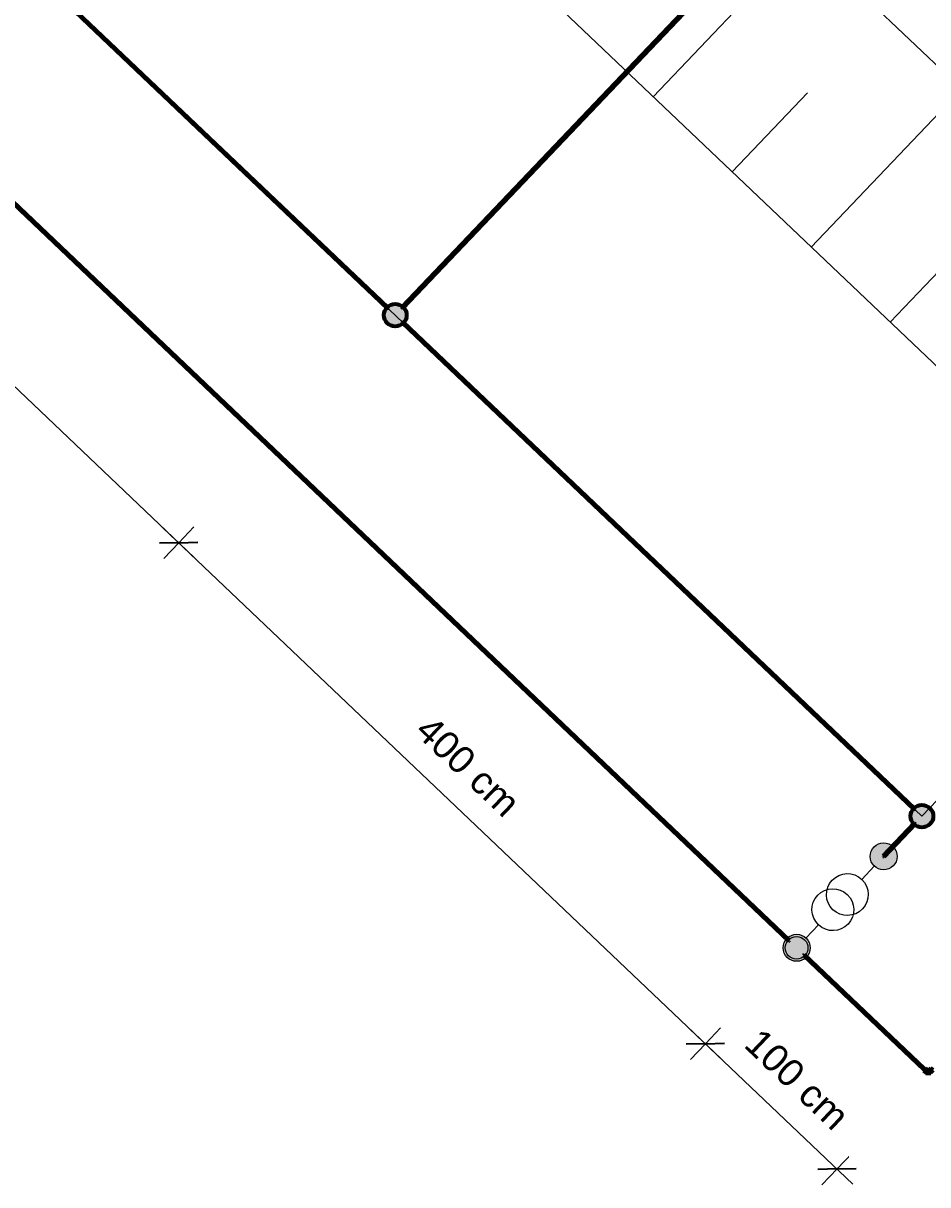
# Model space of a CAD drawing. Header units: metres. Extents: x 32343130.2 to 32343186.6, y 5699222 to 5699276.9.
# Tile 20 of 43: x 32343162.2 to 32343167.2, y 5699222 to 5699228.4. Entities that reach past the tile are written whole.
import ezdxf

# ---------------------------------------------------------------- set-up
doc = ezdxf.new("R2010")
doc.units = ezdxf.units.M
doc.linetypes.add('Mitte 1', pattern=[0.03, 0.012, -0.006, 0.006, -0.006])
for name, color, linetype, lineweight in [('0-1', 7, 'Continuous', 5), ('A-ANNO-DIMS', 7, 'Continuous', 9), ('A-ANNO-DIMS-50', 7, 'Continuous', 9), ('E-POWR-CNTR', 7, 'Mitte 1', 25)]:
    doc.layers.add(name, color=color, linetype=linetype, lineweight=lineweight)
for name, color, linetype, lineweight, true_color in [('A-DETL-1', 254, 'Continuous', 18, 0xbebebe), ('A-MASS-1', 7, 'Continuous', 9, 0xcccccc), ('A-MASS-2', 7, 'Continuous', 5, 0xcccccc), ('E-POWR-CNDT-1', 7, 'Continuous', 70, 0x008040), ('E-POWR-CNDT-2', 7, 'Continuous', 70, 0x804000), ('E-POWR-CNDT-3', 5, 'Continuous', 35, 0x0000ff), ('E-POWR-CNTR-1', 7, 'Mitte 1', 70, 0x008040), ('E-POWR-CNTR-2', 7, 'Mitte 1', 70, 0x804000), ('G-IMPT-1', 7, 'Continuous', 70, 0x008040), ('G-IMPT-2', 5, 'Continuous', 35, 0x0000ff), ('G-IMPT-3', 5, 'Continuous', 25, 0x0000ff)]:
    doc.layers.add(name, color=color, linetype=linetype, lineweight=lineweight, true_color=true_color)
doc.styles.add('Arial_1', font='arial.ttf', dxfattribs={"height": 0.15})
doc.dimstyles.new('Blitzschutz', dxfattribs={"dimscale": 0.3048, "dimtxt": 0.153039, "dimasz": 0.492126, "dimexe": 0.393701, "dimexo": 0.0625, "dimgap": 0.287073, "dimtad": 1, "dimlfac": 100, "dimrnd": 0.01, "dimdsep": 46, "dimtxsty": 'Arial_1', "dimblk1": 'OBLIQUE', "dimblk2": 'OBLIQUE', "dimsah": 1, "dimcen": 0.09, "dimdle": 0.393701, "dimadec": 0, "dimazin": 0, "dimtfac": 1, "dimtdec": 4, "dimtix": 1, "dimtmove": 0, "dimatfit": 3, "dimfxl": 0.393701, "dimfxlon": 1, "dimtvp": 1, "dimtfill": 1, "dimtolj": 1, "dimtzin": 0, "dimarcsym": 2})

# ---------------------------------------------------------------- blocks, each defined once
blk = doc.blocks.new('Aushub - Aushub-3443405-TGA_190_LP5_GR_FU-TGA-01_G_')
at = {"layer": 'A-MASS-2'}
for p, q in [((87.8949, -21.1828), (88.722, -20.3134)), ((88.7643, -22.0099), (89.5914, -21.1405)), ((88.3296, -21.5964), (88.7431, -21.1617)), ((89.199, -22.4235), (89.6125, -21.9888))]:
    blk.add_line(p, q, dxfattribs=at)
blk = doc.blocks.new('ARC_190_LPX_FM_Stellplätze_rvt-1-TGA_190_LP5_GR_FU-TGA-01_G_')
at = {"layer": 'A-MASS-1'}
blk.add_line((32343133.7846, 5699258.3308), (32343168.2704, 5699225.5217), dxfattribs=at)
at = {"layer": 'A-MASS-2'}
blk.add_line((32343135.4807, 5699258.373), (32343168.2281, 5699227.2178), dxfattribs=at)
blk.add_blockref('Aushub - Aushub-3443405-TGA_190_LP5_GR_FU-TGA-01_G_', (32343077.7673, 5699249.1855), dxfattribs=at)
blk = doc.blocks.new('Leerrohr - Bogen - PVC - Ringerder-7479189-TGA_190_LP5_GR_FU-TGA-01_G_')
at = {"layer": 'E-POWR-CNDT-2'}
for p, q in [((-0.0095, 0.0079), (-0.0299, 0.0079)), ((-0.0299, 0.0079), (-0.0299, -0.0079)), ((-0.0299, 0.0079), (-0.0299, -0.0079)), ((0.0095, 0.0095), (-0.0095, 0.0095)), ((-0.0095, 0.0095), (-0.0095, -0.0095)), ((-0.0095, -0.0095), (0.0095, 0.0095)), ((0.0095, 0.0095), (-0.0095, -0.0095)), ((-0.0095, -0.0095), (-0.0095, 0.0095)), ((-0.0095, 0.0095), (0.0095, 0.0095)), ((-0.0095, 0.0079), (-0.0095, -0.0079)), ((-0.0095, 0.0079), (-0.0095, -0.0079)), ((-0.0079, 0.0299), (-0.0079, 0.0095)), ((0.0079, 0.0299), (-0.0079, 0.0299)), ((0.0079, 0.0299), (-0.0079, 0.0299)), ((-0.0079, 0.0095), (0.0079, 0.0095)), ((-0.0079, 0.0095), (0.0079, 0.0095)), ((0.0079, 0.0095), (0.0079, 0.0299)), ((-0.0299, -0.0079), (-0.0095, -0.0079))]:
    blk.add_line(p, q, dxfattribs=at)
blk = doc.blocks.new('Leerrohr-Verteilerkasten - T-Stück - PVC1 - Fundamenterder-7531893-TGA_190_LP5_GR_FU-TGA-01_G_')
at = {"layer": 'G-IMPT-1'}
blk.add_hatch(color=256, dxfattribs=at).paths.add_polyline_path([(0.0625, 0), (0.0604, 0.0162), (0.0541, 0.0313), (0.0442, 0.0442), (0.0313, 0.0541), (0.0162, 0.0604), (0, 0.0625), (-0.0162, 0.0604), (-0.0313, 0.0541), (-0.0442, 0.0442), (-0.0541, 0.0313), (-0.0604, 0.0162), (-0.0625, 0), (-0.0604, -0.0162), (-0.0541, -0.0313), (-0.0442, -0.0442), (-0.0313, -0.0541), (-0.0162, -0.0604), (0, -0.0625), (0.0162, -0.0604), (0.0313, -0.0541), (0.0442, -0.0442), (0.0541, -0.0313), (0.0604, -0.0162)])
blk.add_circle((0, 0), 0.0625, dxfattribs=at)
blk = doc.blocks.new('Leerrohr-Verteilerkasten - T-Stück - PVC1 - Anschlusspunkt-7532436-TGA_190_LP5_GR_FU-TGA-01_G_')
at = {"layer": 'G-IMPT-2'}
for points in [[(0, 0.0743), (-0.0192, 0.0718), (-0.0371, 0.0643), (-0.0525, 0.0525), (-0.0643, 0.0371), (-0.0718, 0.0192), (-0.0743, 0), (-0.0718, -0.0192), (-0.0643, -0.0371), (-0.0525, -0.0525), (-0.0371, -0.0643), (-0.0192, -0.0718), (0, -0.0743), (0.0192, -0.0718), (0.0371, -0.0643), (0.0525, -0.0525), (0.0643, -0.0371), (0.0718, -0.0192), (0.0743, 0), (0.0718, 0.0192), (0.0643, 0.0371), (0.0525, 0.0525), (0.0371, 0.0643), (0.0192, 0.0718)], [(0, 0.0625), (-0.0162, 0.0604), (-0.0313, 0.0541), (-0.0442, 0.0442), (-0.0541, 0.0313), (-0.0604, 0.0162), (-0.0625, 0), (-0.0604, -0.0162), (-0.0541, -0.0313), (-0.0442, -0.0442), (-0.0313, -0.0541), (-0.0162, -0.0604), (0, -0.0625), (0.0162, -0.0604), (0.0313, -0.0541), (0.0442, -0.0442), (0.0541, -0.0313), (0.0604, -0.0162), (0.0625, 0), (0.0604, 0.0162), (0.0541, 0.0313), (0.0442, 0.0442), (0.0313, 0.0541), (0.0162, 0.0604)], [(0, -0.62), (-0.0192, -0.6225), (-0.0371, -0.63), (-0.0525, -0.6418), (-0.0643, -0.6572), (-0.0718, -0.6751), (-0.0743, -0.6943), (-0.0718, -0.7135), (-0.0643, -0.7315), (-0.0525, -0.7468), (-0.0371, -0.7587), (-0.0192, -0.7661), (0, -0.7686), (0.0192, -0.7661), (0.0371, -0.7587), (0.0525, -0.7468), (0.0643, -0.7315), (0.0718, -0.7135), (0.0743, -0.6943), (0.0718, -0.6751), (0.0643, -0.6572), (0.0525, -0.6418), (0.0371, -0.63), (0.0192, -0.6225)]]:
    blk.add_hatch(color=256, dxfattribs=at).paths.add_polyline_path(points)
at = {"layer": 'G-IMPT-3'}
for p, q in [((0, -0.1743), (0, -0.0743)), ((0, -0.52), (0, -0.62))]:
    blk.add_line(p, q, dxfattribs=at)
for centre, radius in [((0, 0), 0.0743), ((0, 0), 0.0625), ((0, -0.6943), 0.0743)]:
    blk.add_circle(centre, radius, dxfattribs=at)
for centre in [(0, -0.2895), (0, -0.4048)]:
    blk.add_ellipse(centre, major_axis=(0.1152, 0), ratio=1, dxfattribs=at)
blk = doc.blocks.new('DIMBLOCK1-TGA_190_LP5_GR_FU-TGA-01_G_')
at = {"layer": 'A-ANNO-DIMS-50', "transparency": 16777216}
for p, q in [((32343162.964, 5699225.6308), (32343166.0359, 5699222.7083)), ((32343163.0509, 5699225.5481), (32343163.1336, 5699225.6351)), ((32343163.0509, 5699225.5481), (32343162.9682, 5699225.4612)), ((32343165.9489, 5699222.791), (32343166.0316, 5699222.878)), ((32343165.9489, 5699222.791), (32343165.8662, 5699222.7041))]:
    blk.add_line(p, q, dxfattribs=at)
at = {"layer": 'A-ANNO-DIMS-50', "lineweight": 35, "transparency": 16777216}
for p, q in [((32343163.0509, 5699225.5481), (32343162.9449, 5699225.5455)), ((32343163.0509, 5699225.5481), (32343163.157, 5699225.5508)), ((32343165.9489, 5699222.791), (32343165.8429, 5699222.7884)), ((32343165.9489, 5699222.791), (32343166.055, 5699222.7937))]:
    blk.add_line(p, q, dxfattribs=at)
at = {"layer": 'A-ANNO-DIMS-50', "color": 0, "transparency": 16777216, "insert": (32343164.4463, 5699224.6102), "char_height": 0.15, "width": 0.822172, "attachment_point": 1, "rotation": 316.42726, "line_spacing_factor": 0.941778, "style": 'Arial_1', "bg_fill": 3, "box_fill_scale": 1.25, "bg_fill_color": 256, "bg_fill_true_color": 13158600, "bg_fill_transparency": 0}
blk.add_mtext('400 cm', dxfattribs=at)
blk = doc.blocks.new('_Oblique')
at = {"color": 0, "linetype": 'ByBlock', "lineweight": -2}
blk.add_line((-0.5, -0.5), (0.5, 0.5), dxfattribs=at)
blk = doc.blocks.new('DIMBLOCK2-TGA_190_LP5_GR_FU-TGA-01_G_')
at = {"layer": 'A-ANNO-DIMS-50', "transparency": 16777216}
for p, q in [((32343163.1379, 5699225.4654), (32343157.168, 5699231.145)), ((32343157.2549, 5699231.0623), (32343157.3376, 5699231.1493)), ((32343157.2549, 5699231.0623), (32343157.1722, 5699230.9754)), ((32343163.0509, 5699225.5481), (32343163.1336, 5699225.6351)), ((32343163.0509, 5699225.5481), (32343162.9682, 5699225.4612))]:
    blk.add_line(p, q, dxfattribs=at)
at = {"layer": 'A-ANNO-DIMS-50', "lineweight": 35, "transparency": 16777216}
for p, q in [((32343157.2549, 5699231.0623), (32343157.1489, 5699231.0597)), ((32343157.2549, 5699231.0623), (32343157.361, 5699231.065)), ((32343163.0509, 5699225.5481), (32343162.9449, 5699225.5455)), ((32343163.0509, 5699225.5481), (32343163.157, 5699225.5508))]:
    blk.add_line(p, q, dxfattribs=at)
at = {"layer": 'A-ANNO-DIMS-50', "color": 0, "transparency": 16777216, "insert": (32343160.0993, 5699228.7458), "char_height": 0.15, "width": 0.822172, "attachment_point": 1, "rotation": 316.42726, "line_spacing_factor": 0.941778, "style": 'Arial_1', "bg_fill": 3, "box_fill_scale": 1.25, "bg_fill_color": 256, "bg_fill_true_color": 13158600, "bg_fill_transparency": 0}
blk.add_mtext('800 cm', dxfattribs=at)
blk = doc.blocks.new('DIMBLOCK11-TGA_190_LP5_GR_FU-TGA-01_G_')
at = {"layer": 'A-ANNO-DIMS-50', "transparency": 16777216}
for p, q in [((32343165.862, 5699222.8737), (32343166.7604, 5699222.019)), ((32343165.9489, 5699222.791), (32343166.0316, 5699222.878)), ((32343165.9489, 5699222.791), (32343165.8662, 5699222.7041)), ((32343166.6734, 5699222.1017), (32343166.7561, 5699222.1887)), ((32343166.6734, 5699222.1017), (32343166.5907, 5699222.0148))]:
    blk.add_line(p, q, dxfattribs=at)
at = {"layer": 'A-ANNO-DIMS-50', "lineweight": 35, "transparency": 16777216}
for p, q in [((32343165.9489, 5699222.791), (32343165.8429, 5699222.7884)), ((32343165.9489, 5699222.791), (32343166.055, 5699222.7937)), ((32343166.6734, 5699222.1017), (32343166.5674, 5699222.0991)), ((32343166.6734, 5699222.1017), (32343166.7795, 5699222.1044))]:
    blk.add_line(p, q, dxfattribs=at)
at = {"layer": 'A-ANNO-DIMS-50', "color": 0, "transparency": 16777216, "insert": (32343166.2575, 5699222.887), "char_height": 0.15, "width": 0.822172, "attachment_point": 1, "rotation": 316.42726, "line_spacing_factor": 0.941778, "style": 'Arial_1', "bg_fill": 3, "box_fill_scale": 1.25, "bg_fill_color": 256, "bg_fill_true_color": 13158600, "bg_fill_transparency": 0}
blk.add_mtext('100 cm', dxfattribs=at)

msp = doc.modelspace()

# ---------------------------------------------------------------- linework, layer by layer
at = {"layer": 'A-DETL-1'}
for p, q in [((32343132.36436, 5699257.12854), (32343167.14036, 5699224.04334)), ((32343167.14036, 5699224.04334), (32343183.80326, 5699241.55779))]:
    msp.add_line(p, q, dxfattribs=at)
at = {"layer": 'E-POWR-CNDT-1'}
for p, q in [((32343169.92115, 5699232.77525), (32343164.27873, 5699226.84447)), ((32343164.28453, 5699226.83896), (32343169.92695, 5699232.76973)), ((32343158.48488, 5699232.27243), (32343164.19829, 5699226.83681)), ((32343164.2038, 5699226.84261), (32343158.49039, 5699232.27823)), ((32343164.19829, 5699226.83681), (32343164.20104, 5699226.83971)), ((32343164.20104, 5699226.83971), (32343164.2038, 5699226.84261)), ((32343164.27873, 5699226.84447), (32343164.28163, 5699226.84172)), ((32343164.28163, 5699226.84172), (32343164.28453, 5699226.83896)), ((32343164.28639, 5699226.76403), (32343164.28364, 5699226.76113)), ((32343164.28639, 5699226.76403), (32343164.28364, 5699226.76113)), ((32343167.1018, 5699224.08551), (32343164.28639, 5699226.76403)), ((32343164.28364, 5699226.76113), (32343164.28088, 5699226.75823)), ((32343164.28364, 5699226.76113), (32343164.28088, 5699226.75823)), ((32343164.28088, 5699226.75823), (32343167.09628, 5699224.07971)), ((32343167.09628, 5699224.07971), (32343167.09904, 5699224.08261)), ((32343167.09904, 5699224.08261), (32343167.1018, 5699224.08551)), ((32343167.09815, 5699224.00478), (32343166.92674, 5699223.82461)), ((32343166.93253, 5699223.81909), (32343167.10395, 5699223.99927)), ((32343167.10105, 5699224.00202), (32343167.09815, 5699224.00478)), ((32343167.10395, 5699223.99927), (32343167.10105, 5699224.00202)), ((32343166.92674, 5699223.82461), (32343166.92964, 5699223.82185)), ((32343166.92964, 5699223.82185), (32343166.93253, 5699223.81909)), ((32343166.92964, 5699223.82185), (32343166.93253, 5699223.81909))]:
    msp.add_line(p, q, dxfattribs=at)
at = {"layer": 'E-POWR-CNDT-2'}
for p, q in [((32343157.7956, 5699231.54793), (32343166.40701, 5699223.35521)), ((32343166.41252, 5699223.36101), (32343157.80112, 5699231.55373)), ((32343166.40701, 5699223.35521), (32343166.40977, 5699223.35811)), ((32343166.40977, 5699223.35811), (32343166.41252, 5699223.36101)), ((32343166.49512, 5699223.28243), (32343166.4896, 5699223.27663)), ((32343166.4896, 5699223.27663), (32343167.15116, 5699222.64724)), ((32343167.15668, 5699222.65303), (32343166.49512, 5699223.28243)), ((32343167.15116, 5699222.64724), (32343167.15668, 5699222.65303))]:
    msp.add_line(p, q, dxfattribs=at)
at = {"layer": 'E-POWR-CNTR'}
for p, q in [((32343164.28163, 5699226.84172), (32343169.92405, 5699232.77249)), ((32343164.20104, 5699226.83971), (32343158.48764, 5699232.27533)), ((32343166.40977, 5699223.35811), (32343157.79836, 5699231.55083)), ((32343167.09904, 5699224.08261), (32343164.28364, 5699226.76113)), ((32343167.10105, 5699224.00202), (32343166.92964, 5699223.82185)), ((32343167.15392, 5699222.65013), (32343166.49236, 5699223.27953)), ((32343167.15392, 5699222.65013), (32343167.16869, 5699222.63609))]:
    msp.add_line(p, q, dxfattribs=at)
at = {"layer": 'E-POWR-CNTR-1'}
for p, q in [((32343164.28163, 5699226.84172), (32343169.92405, 5699232.77249)), ((32343164.20104, 5699226.83971), (32343158.48764, 5699232.27533)), ((32343167.09904, 5699224.08261), (32343164.28364, 5699226.76113)), ((32343167.10105, 5699224.00202), (32343166.92964, 5699223.82185))]:
    msp.add_line(p, q, dxfattribs=at)
at = {"layer": 'E-POWR-CNTR-2'}
for p, q in [((32343166.40977, 5699223.35811), (32343157.79836, 5699231.55083)), ((32343167.15392, 5699222.65013), (32343166.49236, 5699223.27953))]:
    msp.add_line(p, q, dxfattribs=at)

# ---------------------------------------------------------------- block references
at = {"layer": '0-1'}
msp.add_blockref('ARC_190_LPX_FM_Stellplätze_rvt-1-TGA_190_LP5_GR_FU-TGA-01_G_', (0, 0), dxfattribs=at)
at = {"layer": 'E-POWR-CNDT-1'}
for p, rotation in [((32343164.24234, 5699226.80042), 136.4272566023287), ((32343167.14034, 5699224.04332), 226.4272566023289)]:
    msp.add_blockref('Leerrohr-Verteilerkasten - T-Stück - PVC1 - Fundamenterder-7531893-TGA_190_LP5_GR_FU-TGA-01_G_', p, dxfattribs=dict(at, rotation=rotation))
at = {"layer": 'E-POWR-CNDT-2', "rotation": 316.4272566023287}
msp.add_blockref('Leerrohr - Bogen - PVC - Ringerder-7479189-TGA_190_LP5_GR_FU-TGA-01_G_', (32343167.17556, 5699222.62954), dxfattribs=at)
at = {"layer": 'E-POWR-CNDT-3', "rotation": 136.4272566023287}
msp.add_blockref('Leerrohr-Verteilerkasten - T-Stück - PVC1 - Anschlusspunkt-7532436-TGA_190_LP5_GR_FU-TGA-01_G_', (32343166.45106, 5699223.31882), dxfattribs=at)

# ---------------------------------------------------------------- next in the draw order: dimensions: what is measured, and where the dimension line sits
at = {"layer": 'A-ANNO-DIMS'}
dim = msp.add_linear_dim(base=(32343165.94892, 5699222.79102), p1=(32343163.13364, 5699225.63506), p2=(32343166.03164, 5699222.87796), angle=316.427257, dimstyle='Blitzschutz', override={"dimpost": '<> cm', "dimfxl": 4}, dxfattribs=at)
dim.commit()
dim.dimension.update_dxf_attribs({"geometry": 'DIMBLOCK1-TGA_190_LP5_GR_FU-TGA-01_G_', "text_midpoint": (32343164.61302, 5699224.28845)})

# ---------------------------------------------------------------- next in the draw order: dimensions: what is measured, and where the dimension line sits
for base, p1, p2, angle, override, picture, middle in [((32343157.25492, 5699231.06232), (32343163.13364, 5699225.63506), (32343157.33764, 5699231.14926), 316.427257, {"dimpost": '<> cm', "dimfxl": 8}, 'DIMBLOCK2-TGA_190_LP5_GR_FU-TGA-01_G_', (32343160.26602, 5699228.4241)), ((32343166.67342, 5699222.10174), (32343166.03164, 5699222.87796), (32343166.75614, 5699222.18868), 316.427256, {"dimpost": '<> cm', "dimfxl": 1}, 'DIMBLOCK11-TGA_190_LP5_GR_FU-TGA-01_G_', (32343166.42427, 5699222.56526))]:
    dim = msp.add_linear_dim(base=base, p1=p1, p2=p2, angle=angle, dimstyle='Blitzschutz', override=override, dxfattribs=at)
    dim.commit()
    dim.dimension.update_dxf_attribs({"geometry": picture, "text_midpoint": middle})

doc.saveas('drawing.dxf')
